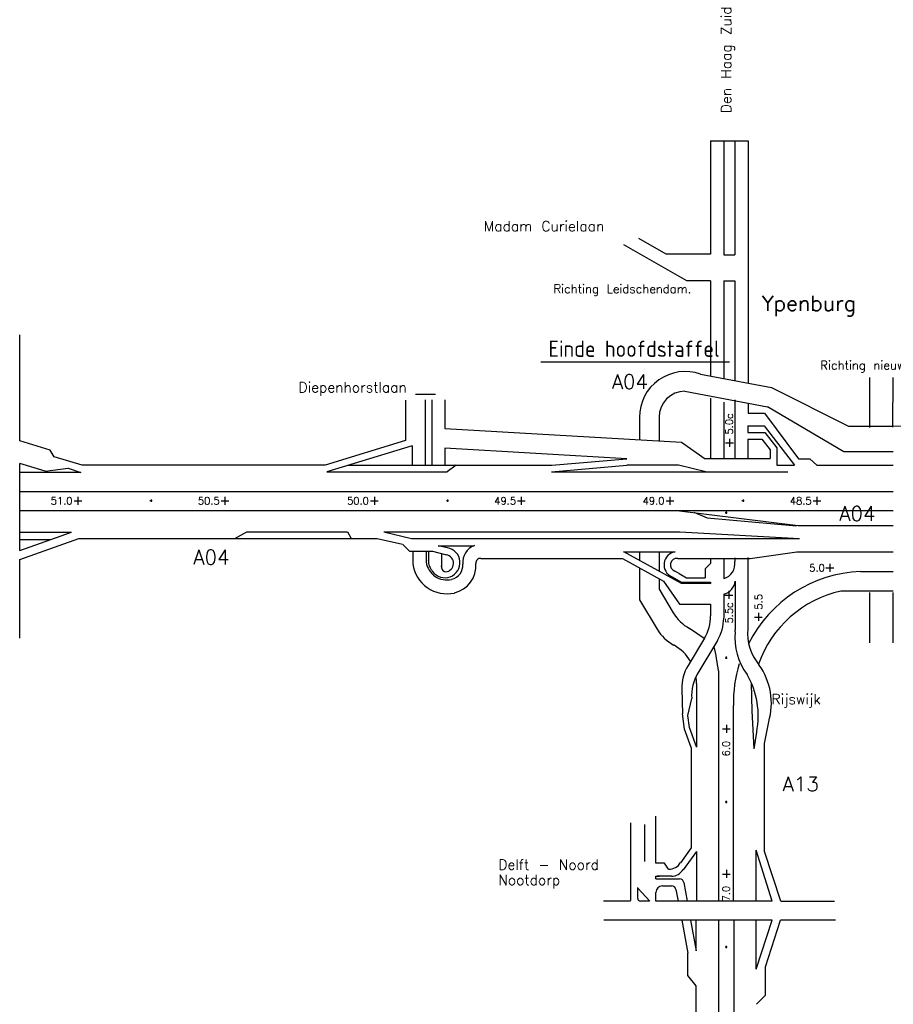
# Model space of a CAD drawing. Header units: metres. Extents: x 361 to 17834, y -7429 to 4908.
# Tile 13 of 29: x 4059 to 5843, y 1180 to 3192. Entities that reach past the tile are written whole.
import ezdxf

# ---------------------------------------------------------------- set-up
doc = ezdxf.new("R2010")
doc.units = ezdxf.units.M
doc.layers.add('ONDERGROND', color=7, linetype='Continuous')
doc.layers.add('Tekenwerk', color=7, linetype='Continuous')
doc.styles.add('ISO', font='ISO.SHX')
doc.styles.add('SASBO', font='TXT.SHX')

msp = doc.modelspace()

# ---------------------------------------------------------------- linework, layer by layer
at = {"layer": 'ONDERGROND', "color": 7, "extrusion": (-0.040495, 0.012451, 0.999102)}
msp.add_line((5843.084, 2361.821, 181985397.005), (6025.337, 2362.196, 181985404.388), dxfattribs=at)
at = {"layer": 'Tekenwerk', "color": 7}
for p, q in [((5469.905, 2944.549, 181985397.005), (5469.905, 2712.862, 181985397.005)), ((5469.905, 2944.549, 181985397.005), (5546.772, 2944.549, 181985397.005)), ((5496.656, 2944.549, 181985397.005), (5496.656, 2711.676, 181985397.005)), ((5519.316, 2944.549, 181985397.005), (5519.316, 2711.676, 181985397.005)), ((5546.772, 2944.549, 181985397.005), (5546.772, 2449.421, 181985397.005)), ((5379.447, 2712.862, 181985397.005), (5323.401, 2744.883, 181985397.005)), ((5421.259, 2658.308, 181985397.005), (5292.561, 2731.837, 181985397.005)), ((5469.905, 2712.862, 181985397.005), (5379.447, 2712.862, 181985397.005)), ((5496.656, 2711.676, 181985397.005), (5519.316, 2711.676, 181985397.005)), ((5469.905, 2658.308, 181985397.005), (5421.259, 2658.308, 181985397.005)), ((5469.905, 2658.308, 181985397.005), (5469.905, 2463.98, 181985397.005)), ((5496.656, 2658.308, 181985397.005), (5496.656, 2458.913, 181985397.005)), ((5496.656, 2658.308, 181985397.005), (5519.316, 2658.308, 181985397.005)), ((5519.316, 2658.308, 181985397.005), (5519.316, 2455.47, 181985397.005)), ((4058.597, 2331.675, 181985397.005), (4058.597, 2547.739, 181985397.005)), ((5449.131, 2467.915, 181985397.005), (5594.572, 2440.366, 181985397.005)), ((5795.325, 2358.943, 181985397.005), (5795.325, 2461.233, 181985397.005)), ((5841.973, 2359.733, 181985397.005), (5843.084, 2461.233, 181985397.005)), ((5594.572, 2440.366, 181985397.005), (5751.688, 2361.821, 181985397.005)), ((4846.966, 2414.391, 181985397.005), (4846.966, 2331.879, 181985397.005)), ((4887.092, 2415.305, 181985397.005), (4887.092, 2317.193, 181985397.005)), ((4900.468, 2415.305, 181985397.005), (4900.468, 2317.193, 181985397.005)), ((4927.218, 2415.305, 181985397.005), (4927.218, 2357.058, 181985397.005)), ((5417.515, 2433.065, 181985397.005), (5586.434, 2401.069, 181985397.005)), ((5469.905, 2419.024, 181985397.005), (5469.905, 2295.05, 181985397.005)), ((5519.483, 2415.379, 181985397.005), (5519.483, 2295.05, 181985397.005)), ((5496.656, 2410.35, 181985397.005), (5496.656, 2295.05, 181985397.005)), ((5546.439, 2408.644, 181985397.005), (5546.439, 2387.874, 181985397.005)), ((5741.88, 2309.345, 181985397.005), (5586.434, 2401.069, 181985397.005)), ((5324.511, 2379.567, 181985397.005), (5324.511, 2333.688, 181985397.005)), ((5364.637, 2379.567, 181985397.005), (5364.637, 2331.328, 181985397.005)), ((5546.439, 2387.874, 181985397.005), (5580.196, 2387.874, 181985397.005)), ((5580.196, 2387.874, 181985397.005), (5649.652, 2294.504, 181985397.005)), ((4927.218, 2357.058, 181985397.005), (5410.513, 2328.629, 181985397.005)), ((5545.798, 2362.197, 181985397.005), (5579.613, 2362.197, 181985397.005)), ((5545.798, 2362.197, 181985397.005), (5545.798, 2348.261, 181985397.005)), ((5579.613, 2362.197, 181985397.005), (5641.568, 2281.552, 181985397.005)), ((5751.688, 2361.821, 181985397.005), (5843.084, 2361.821, 181985397.005)), ((5508.552, 2335.723, 181985397.005), (5508.552, 2319.427, 181985397.005)), ((5545.798, 2348.261, 181985397.005), (5580.726, 2348.261, 181985397.005)), ((5545.798, 2334.886, 181985397.005), (5574.299, 2334.886, 181985397.005)), ((5545.798, 2334.886, 181985397.005), (5545.798, 2295.05, 181985397.005)), ((5574.299, 2334.886, 181985397.005), (5591.749, 2313.077, 181985397.005)), ((5580.726, 2348.261, 181985397.005), (5605.376, 2317.454, 181985397.005)), ((4120.458, 2312.644, 181985397.005), (4058.597, 2331.675, 181985397.005)), ((4846.966, 2331.879, 181985397.005), (4682.454, 2281.552, 181985397.005)), ((4860.342, 2321.544, 181985397.005), (4685.891, 2268.176, 181985397.005)), ((4860.342, 2321.544, 181985397.005), (4860.342, 2281.552, 181985397.005)), ((4887.092, 2317.193, 181985397.005), (4887.092, 2281.552, 181985397.005)), ((4900.468, 2317.193, 181985397.005), (4900.468, 2281.552, 181985397.005)), ((5299.102, 2294.927, 181985397.005), (4927.218, 2316.803, 181985397.005)), ((4927.218, 2316.803, 181985397.005), (4927.218, 2281.552, 181985397.005)), ((5410.513, 2328.629, 181985397.005), (5458.702, 2295.05, 181985397.005)), ((5500.666, 2327.166, 181985397.005), (5516.438, 2327.166, 181985397.005)), ((5605.376, 2317.454, 181985397.005), (5605.376, 2298.938, 181985397.005)), ((4129.104, 2298.701, 181985397.005), (4120.458, 2312.644, 181985397.005)), ((4186.073, 2281.552, 181985397.005), (4129.104, 2298.701, 181985397.005)), ((5145.286, 2281.552, 181985397.005), (5299.102, 2294.927, 181985397.005)), ((5591.425, 2295.05, 181985397.005), (5458.702, 2295.05, 181985397.005)), ((5591.749, 2313.077, 181985397.005), (5591.749, 2295.34, 181985397.005)), ((5605.376, 2298.938, 181985397.005), (5605.376, 2281.552, 181985397.005)), ((5649.652, 2294.504, 181985397.005), (5672.414, 2294.504, 181985397.005)), ((5672.414, 2294.504, 181985397.005), (5686.603, 2281.552, 181985397.005)), ((5843.084, 2309.345, 181985397.005), (5741.88, 2309.345, 181985397.005)), ((4058.597, 2107.222, 181985397.005), (4058.597, 2285.358, 181985397.005)), ((4110.88, 2269.62, 181985397.005), (4058.597, 2285.358, 181985397.005)), ((4729.612, 2281.552, 181985397.005), (5145.286, 2281.552, 181985397.005)), ((4950.363, 2281.836, 181985397.005), (4931.679, 2268.176, 181985397.005)), ((5145.042, 2268.176, 181985397.005), (5298.858, 2281.552, 181985397.005)), ((5298.858, 2281.552, 181985397.005), (5299.102, 2281.552, 181985397.005)), ((5404.515, 2281.666, 181985397.005), (5299.102, 2281.552, 181985397.005)), ((5460.241, 2268.176, 181985397.005), (5404.515, 2281.666, 181985397.005)), ((5605.376, 2281.552, 181985397.005), (5641.568, 2281.552, 181985397.005)), ((5686.603, 2281.552, 181985397.005), (5843.084, 2281.552, 181985397.005)), ((4183.383, 2266.945, 181985397.005), (4058.597, 2266.945, 181985397.005)), ((4685.891, 2268.176, 181985397.005), (4931.679, 2268.176, 181985397.005)), ((5145.042, 2268.176, 181985397.005), (5460.241, 2268.176, 181985397.005)), ((4058.597, 2228.051, 181985397.005), (5843.084, 2228.051, 181985397.005)), ((4177.566, 2217.297, 181985397.005), (4177.566, 2201.002, 181985397.005)), ((4477.707, 2217.297, 181985397.005), (4477.707, 2201.002, 181985397.005)), ((4783.059, 2217.297, 181985397.005), (4783.059, 2201.002, 181985397.005)), ((5083.2, 2217.297, 181985397.005), (5083.2, 2201.002, 181985397.005)), ((5386.828, 2217.297, 181985397.005), (5386.828, 2201.002, 181985397.005)), ((5686.969, 2217.297, 181985397.005), (5686.969, 2201.002, 181985397.005)), ((4169.68, 2208.887, 181985397.005), (4185.453, 2208.887, 181985397.005)), ((4324.626, 2209.431, 181985397.005), (4329.057, 2209.431, 181985397.005)), ((4327.012, 2211.646, 181985397.005), (4327.012, 2206.875, 181985397.005)), ((4469.821, 2208.887, 181985397.005), (4485.593, 2208.887, 181985397.005)), ((4775.173, 2208.887, 181985397.005), (4790.945, 2208.887, 181985397.005)), ((4930.119, 2209.431, 181985397.005), (4934.55, 2209.431, 181985397.005)), ((4932.505, 2211.646, 181985397.005), (4932.505, 2206.875, 181985397.005)), ((5075.314, 2208.887, 181985397.005), (5091.086, 2208.887, 181985397.005)), ((5378.942, 2208.887, 181985397.005), (5394.714, 2208.887, 181985397.005)), ((5533.887, 2209.431, 181985397.005), (5538.318, 2209.431, 181985397.005)), ((5536.273, 2211.646, 181985397.005), (5536.273, 2206.875, 181985397.005)), ((5679.082, 2208.887, 181985397.005), (5694.855, 2208.887, 181985397.005)), ((5406.709, 2188.763, 181985397.005), (5648.639, 2158.527, 181985397.005)), ((5435.858, 2185.691, 181985397.005), (5463.114, 2174.336, 181985397.005)), ((5463.114, 2174.336, 181985397.005), (5645.583, 2157.682, 181985397.005)), ((5499.379, 2184.904, 181985397.005), (5503.81, 2184.904, 181985397.005)), ((5501.765, 2187.119, 181985397.005), (5501.765, 2182.348, 181985397.005)), ((5648.639, 2158.527, 181985397.005), (5843.084, 2158.527, 181985397.005)), ((4058.597, 2145.169, 181985397.005), (4164.606, 2145.169, 181985397.005)), ((4058.597, 2107.222, 181985397.005), (4164.606, 2145.169, 181985397.005)), ((4497.714, 2131.881, 181985397.005), (4522.572, 2145.326, 181985397.005)), ((4522.572, 2145.326, 181985397.005), (4728.036, 2145.326, 181985397.005)), ((4728.02, 2145.308, 181985397.005), (4735.65, 2132.02, 181985397.005)), ((4802.353, 2145.326, 181985397.005), (5407.035, 2145.326, 181985397.005)), ((4802.353, 2145.326, 181985397.005), (4859.015, 2131.965, 181985397.005)), ((5407.035, 2145.326, 181985397.005), (5651.804, 2131.965, 181985397.005)), ((4058.542, 2129.748, 181985397.005), (4121.527, 2129.748, 181985397.005)), ((4058.597, 2088.803, 181985397.005), (4179.134, 2131.951, 181985397.005)), ((4179.134, 2131.951, 181985397.005), (4788.852, 2131.951, 181985397.005)), ((4788.852, 2131.951, 181985397.005), (4840.678, 2120.505, 181985397.005)), ((4841.14, 2119.495, 181985397.005), (4855.141, 2106.056, 181985397.005)), ((4859.015, 2131.965, 181985397.005), (5651.804, 2131.965, 181985397.005)), ((4913.146, 2117.051, 181985397.005), (4987.182, 2117.051, 181985397.005)), ((4932.411, 2113.168, 181985397.005), (4913.146, 2117.051, 181985397.005)), ((4855.141, 2106.056, 181985397.005), (4901.95, 2106.056, 181985397.005)), ((4861.837, 2106.001, 181985397.005), (4861.837, 2080.195, 181985397.005)), ((4888.587, 2104.84, 181985397.005), (4888.587, 2083.623, 181985397.005)), ((4893.297, 2104.372, 181985397.005), (4893.297, 2084.732, 181985397.005)), ((4901.95, 2106.056, 181985397.005), (4930.116, 2098.496, 181985397.005)), ((4919.342, 2100.292, 181985397.005), (4919.764, 2099.87, 181985397.005)), ((4920.048, 2100.222, 181985397.005), (4920.048, 2072.193, 181985397.005)), ((5292.207, 2105.356, 181985397.005), (5409.865, 2040.616, 181985397.005)), ((5292.214, 2104.928, 181985397.005), (5397.791, 2104.928, 181985397.005)), ((5324.511, 2104.928, 181985397.005), (5324.511, 2087.581, 181985397.005)), ((5364.637, 2104.928, 181985397.005), (5364.637, 2065.502, 181985397.005)), ((5519.218, 2092.37, 181985397.005), (5519.218, 2085.148, 181985397.005)), ((5545.843, 2092.917, 181985397.005), (5545.843, 1946.173, 181985397.005)), ((5550.673, 2091.44, 181985397.005), (5646.283, 2104.535, 181985397.005)), ((5646.921, 2104.535, 181985397.005), (5843.084, 2104.535, 181985397.005)), ((4058.597, 1928.311, 181985397.005), (4058.597, 2088.803, 181985397.005)), ((5000.832, 2091.44, 181985397.005), (5290.051, 2091.44, 181985397.005)), ((5290.051, 2091.44, 181985397.005), (5373.773, 2044.667, 181985397.005)), ((5324.511, 2072.189, 181985397.005), (5324.511, 2006.205, 181985397.005)), ((5402.629, 2091.44, 181985397.005), (5550.673, 2091.44, 181985397.005)), ((5469.905, 2081.216, 181985397.005), (5458.666, 2069.784, 181985397.005)), ((5469.905, 2091.44, 181985397.005), (5469.905, 2081.216, 181985397.005)), ((5496.656, 2091.44, 181985397.005), (5496.656, 2050.183, 181985397.005)), ((5705.622, 2071.9, 181985397.005), (5721.394, 2071.9, 181985397.005)), ((5713.508, 2080.311, 181985397.005), (5713.508, 2064.016, 181985397.005)), ((5391.262, 2053.675, 181985397.005), (5410.653, 2043.089, 181985397.005)), ((5405.798, 2060.176, 181985397.005), (5397.045, 2065.355, 181985397.005)), ((5405.798, 2060.176, 181985397.005), (5420.472, 2051.924, 181985397.005)), ((5420.472, 2051.924, 181985397.005), (5458.666, 2051.924, 181985397.005)), ((5458.666, 2069.784, 181985397.005), (5458.666, 2051.924, 181985397.005)), ((5775.875, 2064.682, 181985397.005), (5843.084, 2064.682, 181985397.005)), ((5364.637, 2049.771, 181985397.005), (5364.637, 2028.186, 181985397.005)), ((5373.436, 2044.816, 181985397.005), (5406.183, 1997.643, 181985397.005)), ((5409.865, 2040.616, 181985397.005), (5469.905, 2040.319, 181985397.005)), ((5410.653, 2043.089, 181985397.005), (5469.905, 2043.089, 181985397.005)), ((5469.905, 2043.089, 181985397.005), (5469.905, 2040.319, 181985397.005)), ((5520.396, 2045.154, 181985397.005), (5520.396, 1945.627, 181985397.005)), ((5364.637, 2028.186, 181985397.005), (5393.438, 1980.355, 181985397.005)), ((5496.656, 2018.322, 181985397.005), (5496.656, 1969.414, 181985397.005)), ((5499.287, 2016.524, 181985397.005), (5515.059, 2016.524, 181985397.005)), ((5507.173, 2025.08, 181985397.005), (5507.173, 2008.785, 181985397.005)), ((5843.084, 2024.68, 181985397.005), (5736.255, 2024.68, 181985397.005)), ((5795.325, 1919.097, 181985397.005), (5795.325, 2021.387, 181985397.005)), ((5843.084, 1919.097, 181985397.005), (5843.084, 2021.387, 181985397.005)), ((5324.39, 2006.953, 181985397.005), (5360.818, 1946.457, 181985397.005)), ((5406.183, 1997.643, 181985397.005), (5469.905, 1997.643, 181985397.005)), ((5469.905, 1997.643, 181985397.005), (5469.905, 1974.128, 181985397.005)), ((5559.584, 1971.592, 181985397.005), (5575.356, 1971.592, 181985397.005)), ((5567.47, 1980.148, 181985397.005), (5567.47, 1963.853, 181985397.005)), ((5456.872, 1927.69, 181985397.005), (5426.799, 1948.252, 181985397.005)), ((5520.142, 1941.178, 181985397.005), (5520.396, 1945.627, 181985397.005)), ((5395.232, 1913.773, 181985397.005), (5394.179, 1914.353, 181985397.005)), ((5457.1, 1928.088, 181985397.005), (5423.801, 1872.856, 181985397.005)), ((5483.93, 1923.506, 181985397.005), (5443.915, 1856.877, 181985397.005)), ((5499.379, 1888.504, 181985397.005), (5503.81, 1888.504, 181985397.005)), ((5501.765, 1890.719, 181985397.005), (5501.765, 1885.948, 181985397.005)), ((5485.739, 1861.468, 181985397.005), (5485.739, 1390.906, 181985397.005)), ((5441.373, 1835.673, 181985397.005), (5441.373, 1705.877, 181985397.005)), ((5554.756, 1779.612, 181985397.005), (5553.287, 1836.69, 181985397.005)), ((5411.022, 1824.679, 181985397.005), (5412.236, 1774.043, 181985397.005)), ((5423.165, 1770.298, 181985397.005), (5431.362, 1805.423, 181985397.005)), ((5516.607, 1391.415, 181985397.005), (5516.607, 1790.923, 181985397.005)), ((5416.523, 1742.56, 181985397.005), (5412.236, 1774.043, 181985397.005)), ((5426.55, 1746.213, 181985397.005), (5423.165, 1770.298, 181985397.005)), ((5558.633, 1702.089, 181985397.005), (5554.756, 1779.612, 181985397.005)), ((5502.041, 1751.546, 181985397.005), (5502.041, 1735.25, 181985397.005)), ((5579.741, 1713.261, 181985397.005), (5588.546, 1757.278, 181985397.005)), ((5430.301, 1704.748, 181985397.005), (5416.523, 1742.56, 181985397.005)), ((5441.073, 1706.357, 181985397.005), (5426.55, 1746.213, 181985397.005)), ((5494.155, 1742.989, 181985397.005), (5509.927, 1742.989, 181985397.005)), ((5558.633, 1702.089, 181985397.005), (5564.034, 1736.571, 181985397.005)), ((5430.301, 1704.748, 181985397.005), (5430.301, 1499.743, 181985397.005)), ((5499.379, 1594.148, 181985397.005), (5503.81, 1594.148, 181985397.005)), ((5501.765, 1596.363, 181985397.005), (5501.765, 1591.592, 181985397.005)), ((5306.697, 1392.171, 181985397.005), (5306.697, 1550.827, 181985397.005)), ((5358.079, 1468.821, 181985397.005), (5358.079, 1564.426, 181985397.005)), ((5335.41, 1472.254, 181985397.005), (5335.41, 1547.805, 181985397.005)), ((5441.04, 1492.253, 181985397.005), (5441.04, 1391.415, 181985397.005)), ((5375.887, 1468.697, 181985397.005), (5358.079, 1468.821, 181985397.005)), ((5384.075, 1456.416, 181985397.005), (5375.887, 1468.697, 181985397.005)), ((5502.041, 1455.146, 181985397.005), (5502.041, 1438.85, 181985397.005)), ((5357.731, 1436.681, 181985397.005), (5357.731, 1441.935, 181985397.005)), ((5357.731, 1441.935, 181985397.005), (5365.712, 1441.935, 181985397.005)), ((5357.731, 1436.681, 181985397.005), (5406.452, 1436.681, 181985397.005)), ((5390.089, 1441.958, 181985397.005), (5360.574, 1441.958, 181985397.005)), ((5494.155, 1446.589, 181985397.005), (5509.927, 1446.589, 181985397.005)), ((5321.1, 1396.825, 181985397.005), (5321.429, 1418.827, 181985397.005)), ((5321.315, 1417.829, 181985397.005), (5345.758, 1391.395, 181985397.005)), ((5358.079, 1391.415, 181985397.005), (5358.079, 1408.754, 181985397.005)), ((5371.455, 1422.129, 181985397.005), (5390.245, 1422.129, 181985397.005)), ((5306.227, 1391.302, 181985397.005), (5251.19, 1391.302, 181985397.005)), ((5345.259, 1391.395, 181985397.005), (5326.45, 1391.395, 181985397.005)), ((5595.927, 1391.415, 181985397.005), (5358.079, 1391.415, 181985397.005)), ((5613.223, 1391.415, 181985397.005), (5723.217, 1391.415, 181985397.005)), ((5595.88, 1352.129, 181985397.005), (5251.623, 1352.129, 181985397.005)), ((5440.339, 1289.579, 181985397.005), (5440.339, 1352.129, 181985397.005)), ((5485.734, 1352.129, 181985397.005), (5485.734, 238.127, 181985397.005)), ((5517.238, 1352.129, 181985397.005), (5517.238, 238.127, 181985397.005)), ((5724.728, 1352.129, 181985397.005), (5613.025, 1352.129, 181985397.005)), ((5499.379, 1297.748, 181985397.005), (5503.81, 1297.748, 181985397.005)), ((5501.765, 1299.963, 181985397.005), (5501.765, 1295.192, 181985397.005)), ((5440.339, 974.923, 181985397.005), (5440.339, 1218.182, 181985397.005))]:
    msp.add_line(p, q, dxfattribs=at)
at = {"layer": 'Tekenwerk', "color": 7, "linetype": 'Continuous', "ltscale": 2}
for p, q in [((5122.845, 2492.648, 181985397.005), (5508.526, 2492.648, 181985397.005)), ((4907.918, 2425.852, 181985397.005), (4866.745, 2425.852, 181985397.005))]:
    msp.add_line(p, q, dxfattribs=at)
at = {"layer": 'Tekenwerk', "color": 7, "ltscale": 2}
for p, q in [((4110.88, 2269.62, 181985397.005), (4157.502, 2275.569, 181985397.005)), ((4157.502, 2275.569, 181985397.005), (4183.383, 2266.945, 181985397.005))]:
    msp.add_line(p, q, dxfattribs=at)
at = {"layer": 'Tekenwerk', "color": 7, "linetype": 'Continuous'}
for p, q in [((4682.454, 2281.552, 181985397.005), (4186.073, 2281.552, 181985397.005)), ((5843.084, 2188.763, 181985397.005), (4058.597, 2188.763, 181985397.005)), ((5579.741, 1492.369, 181985397.005), (5579.741, 1713.261, 181985397.005)), ((5430.301, 1499.743, 181985397.005), (5408.316, 1469.306, 181985397.005)), ((5440.818, 1492.893, 181985397.005), (5413.558, 1455.154, 181985397.005)), ((5563.157, 1391.415, 181985397.005), (5563.157, 1495.079, 181985397.005)), ((5595.927, 1391.415, 181985397.005), (5563.157, 1495.079, 181985397.005)), ((5613.223, 1391.415, 181985397.005), (5579.741, 1492.369, 181985397.005)), ((5415.228, 1429.341, 181985397.005), (5422.042, 1391.415, 181985397.005)), ((5399.008, 1414.862, 181985397.005), (5403.422, 1391.415, 181985397.005)), ((5410.818, 1352.129, 181985397.005), (5423.518, 1284.671, 181985397.005)), ((5429.101, 1352.129, 181985397.005), (5440.339, 1289.579, 181985397.005)), ((5563.157, 1252.342, 181985397.005), (5595.88, 1352.129, 181985397.005)), ((5563.157, 1252.342, 181985397.005), (5563.157, 1352.129, 181985397.005)), ((5581.838, 1257.025, 181985397.005), (5613.025, 1352.129, 181985397.005)), ((5423.518, 1239.204, 181985397.005), (5423.518, 1284.671, 181985397.005)), ((5581.838, 1198.845, 181985397.005), (5581.838, 1257.025, 181985397.005)), ((5440.339, 1218.182, 181985397.005), (5423.518, 1239.204, 181985397.005)), ((5563.49, 1180.499, 181985397.005), (5581.838, 1198.845, 181985397.005))]:
    msp.add_line(p, q, dxfattribs=at)
at = {"layer": 'Tekenwerk', "color": 7, "elevation": 181985397.005}
msp.add_lwpolyline([(5460.241, 2268.176), (5627.509, 2267.932)], dxfattribs=at)
at = {"layer": 'Tekenwerk', "color": 7}
for centre, radius, start, end in [((5418.138, 2379.567, 181985397.005), 93.627, 70.668598, 180), ((5418.138, 2379.567, 181985397.005), 53.501, 90.666587, 180), ((4927.112, 2082.745, 181985397.005), 30.881, 215.771755, 80.119367), ((4999.854, 2083.246, 181985397.005), 36.402, 110.16083, 185.325081), ((4927.112, 2081.25, 181985397.005), 17.506, 275.24767, 80.119367), ((5401.525, 2078.41, 181985397.005), 26.78, 98.016253, 247.46625), ((4931.486, 2089.221, 181985397.005), 70.232, 187.384681, 282.427171), ((4931.486, 2090.716, 181985397.005), 43.481, 189.389308, 282.427171), ((4929.001, 2088.406, 181985397.005), 35.892, 181.920842, 221.350112), ((4930.575, 2074.415, 181985397.005), 10.759, 168.085673, 260.036049), ((4934.566, 2077.161, 181985397.005), 29.169, 282.427171, 5.325081), ((4934.566, 2075.666, 181985397.005), 55.919, 282.427171, 5.325081), ((4999.854, 2081.751, 181985397.005), 9.651, 84.66538, 185.325081), ((5401.142, 2078.118, 181985397.005), 13.405, 83.631843, 252.200643), ((5488.728, 2080.06, 181985397.005), 30.912, 284.860373, 9.473054), ((5786.371, 1798.142, 181985397.005), 266.746, 92.255077, 153.507247), ((5489.659, 2048.431, 181985397.005), 30.912, 283.083132, 353.915188), ((5786.371, 1798.142, 181985397.005), 232.015, 102.474419, 160.588283), ((5469.827, 2026.352, 181985397.005), 89.169, 211.053868, 241.148371), ((5380.737, 1974.128, 181985397.005), 89.169, 328.91449, 0), ((5407.487, 1969.414, 181985397.005), 89.169, 329.01288, 0), ((5437.207, 1992.454, 181985397.005), 89.169, 211.053868, 241.148371), ((5646.469, 1929.63, 181985397.005), 126.853, 174.777111, 216.507574), ((5645.538, 1938.003, 181985397.005), 100.102, 174.777111, 219.830309), ((5352.204, 1835.673, 181985397.005), 89.169, 30.72886, 61.148371), ((5188.531, 1832.878, 181985397.005), 298.58, 5.494721, 15.209179), ((5446.576, 1761.675, 181985397.005), 119.293, 7.757068, 7.757068), ((5500.165, 1826.816, 181985397.005), 89.169, 148.91449, 181.373556), ((5783.268, 1797.625, 181985397.005), 266.746, 162.950759, 181.43973), ((5459.262, 1795.235, 181985397.005), 134.741, 343.638186, 35.712756), ((5520.358, 1810.969, 181985397.005), 89.169, 149.01288, 183.565943), ((5397.454, 1769.325, 181985397.005), 169.77, 348.8762, 29.981232), ((5352.204, 1835.673, 181985397.005), 89.169, 0, 9.274966), ((5786.371, 1798.142, 181985397.005), 232.015, 181.13062, 181.43973), ((5385.23, 1483.142, 181985397.005), 26.751, 267.525989, 331.238861), ((5390.089, 1468.709, 181985397.005), 26.751, 270, 331.209358), ((5371.455, 1408.754, 181985397.005), 13.375, 90, 180), ((5326.45, 1396.745, 181985397.005), 5.35, 179.14476, 270)]:
    msp.add_arc(centre, radius, start, end, dxfattribs=at)
at = {"layer": 'Tekenwerk', "color": 7, "linetype": 'Continuous'}
for centre, start in [((5406.452, 1427.764, 181985397.005), 10.185701), ((5390.245, 1413.212, 181985397.005), 10.662088)]:
    msp.add_arc(centre, 8.917, start, 90, dxfattribs=at)

# ---------------------------------------------------------------- texts
at = {"layer": 'Tekenwerk', "color": 7, "linetype": 'Continuous', "style": 'SASBO'}
msp.add_text('Den Haag Zuid', height=20.80603, rotation=90, dxfattribs=at).set_placement((5512.151, 3000.824, 181985397.005))
for s, height, p in [('Madam Curielaan', 20.80603, (5006.732, 2759.613, 181985397.005)), ('Ypenburg', 31.209, (5574.664, 2596.786, 181985397.005)), ('A04', 29.7229, (5267.979, 2437.628, 181985397.005)), ('Diepenhorstlaan', 20.80603, (4628.129, 2430.519, 181985397.005)), ('A04', 29.7229, (5732.702, 2167.998, 181985397.005)), ('A04', 29.7229, (4413.167, 2078.916, 181985397.005)), ('Rijswijk', 20.806, (5594.296, 1793.408, 181985397.005)), ('A13', 29.7229, (5617.156, 1615.65, 181985397.005)), ('Delft - Noord', 20.80603, (5036.143, 1455.334, 181985397.005)), ('Nootdorp', 20.806, (5036.143, 1424.03, 181985397.005))]:
    msp.add_text(s, height=height, dxfattribs=at).set_placement(p)
at = {"layer": 'Tekenwerk', "color": 7, "style": 'SASBO'}
for s, height, p in [('Richting Leidschendam.', 17.5, (5148.948, 2633.296, 181985397.005)), ('Richting nieuwe verzorgingsplaats', 17.5, (5693.961, 2477.141, 181985397.005)), ('51.0', 14.8615, (4121.838, 2201.528, 181985397.005)), ('50.5', 14.8615, (4422.443, 2201.528, 181985397.005)), ('50.0', 14.8615, (4727.331, 2201.528, 181985397.005)), ('49.5', 14.8615, (5027.936, 2201.528, 181985397.005)), ('49.0', 14.8615, (5331.099, 2201.528, 181985397.005)), ('48.5', 14.8615, (5631.704, 2201.528, 181985397.005)), ('5.0', 14.8615, (5671.399, 2064.541, 181985397.005))]:
    msp.add_text(s, height=height, dxfattribs=at).set_placement(p)
at = {"layer": 'Tekenwerk', "color": 7, "linetype": 'Continuous', "ltscale": 2, "style": 'ISO'}
msp.add_text('Einde hoofdstaffel', height=33.22827, dxfattribs=at).set_placement((5138.67, 2503.033, 181985397.005))
at = {"layer": 'Tekenwerk', "color": 7, "style": 'SASBO'}
for s, p in [('5.0c', (5515.418, 2344.341, 181985397.005)), ('5.5', (5575.433, 1986.767, 181985397.005)), ('5.5c', (5515.136, 1958.274, 181985397.005)), ('6.0', (5508.908, 1686.932, 181985397.005)), ('7.0', (5508.908, 1390.532, 181985397.005))]:
    msp.add_text(s, height=14.8615, rotation=90, dxfattribs=at).set_placement(p)

doc.saveas('drawing.dxf')
